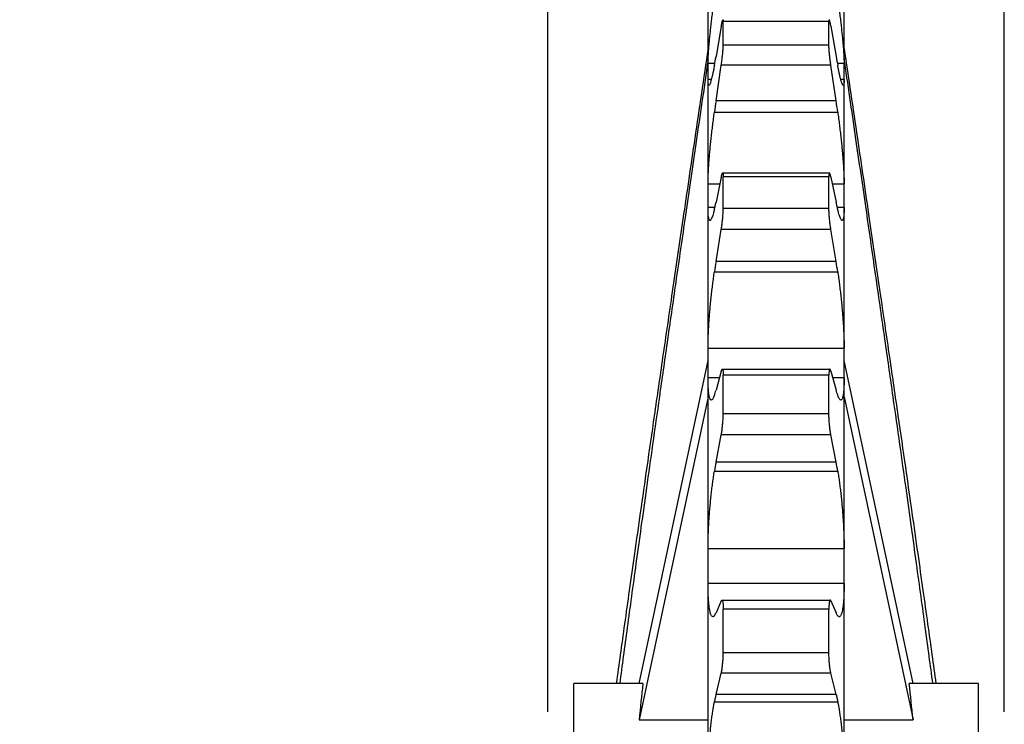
# Model space of a CAD drawing. Header units: inches. Extents: x 0 to 22, y 0 to 17.
# Tile 5 of 6: x 13.6 to 17.2, y 11.2 to 13.8. Entities that reach past the tile are written whole.
import ezdxf

# ---------------------------------------------------------------- set-up
doc = ezdxf.new("R2010")
doc.units = ezdxf.units.IN
doc.header["$LTSCALE"] = 1.21
doc.header["$MEASUREMENT"] = 0
doc.layers.get('0').update_dxf_attribs({"linetype": 'CONTINUOUS'})
doc.layers.add('ALL_FEATURES', color=7, linetype='CONTINUOUS')
doc.styles.get("Standard").update_dxf_attribs({"font": 'txt', "width": 0.8})
doc.dimstyles.new('DIMSTYLE_1', dxfattribs={"dimtxt": 0.1875, "dimasz": 0.1875, "dimexe": 0.18, "dimexo": 0.0625, "dimgap": 0.09, "dimtad": 0, "dimtih": 1, "dimtoh": 1, "dimzin": 4, "dimdsep": 46, "dimtxsty": 'STANDARD', "dimblk": 'CLOSED', "dimblk1": 'CLOSED', "dimblk2": 'CLOSED', "dimcen": 0.09, "dimadec": 0, "dimazin": 0, "dimtp": 0.01, "dimtm": 0.01, "dimtfac": 1, "dimtofl": 0, "dimtmove": 0, "dimatfit": 3, "dimldrblk": 'CLOSED', "dimfxl": 1, "dimtolj": 1, "dimtzin": 4, "dimarcsym": 0})

# ---------------------------------------------------------------- blocks, each defined once
blk = doc.blocks.new('_CLOSED')
at = {"color": 0, "linetype": 'BYBLOCK'}
for p, q in [((0, 0), (-1, 0.167)), ((-1, 0.167), (-1, -0.167)), ((-1, -0.167), (0, 0)), ((-1, 0), (0, 0))]:
    blk.add_line(p, q, dxfattribs=at)
blk = doc.blocks.new('*D0')
at = {"color": 3, "linetype": 'CONTINUOUS'}
for p, q in [((15.5272, 11.2947), (15.5272, 15.1327)), ((17.1972, 11.2947), (17.1972, 15.1327)), ((16.3622, 15.0077), (15.0996, 15.0077)), ((15.5272, 15.0077), (16.3622, 15.0077)), ((17.1972, 15.0077), (16.3622, 15.0077))]:
    blk.add_line(p, q, dxfattribs=at)
at = {"color": 3, "linetype": 'CONTINUOUS', "xscale": 0.1875, "yscale": 0.1875, "zscale": 0.1875, "rotation": 180}
blk.add_blockref('_CLOSED', (15.5272, 15.0077), dxfattribs=at)
at = {"color": 3, "linetype": 'CONTINUOUS', "xscale": 0.1875, "yscale": 0.1875, "zscale": 0.1875}
blk.add_blockref('_CLOSED', (17.1972, 15.0077), dxfattribs=at)
at = {"color": 3, "linetype": 'CONTINUOUS', "insert": (14.7058, 15.1014), "char_height": 0.1875, "width": 1.05, "attachment_point": 3, "line_spacing_factor": 0.9}
blk.add_mtext('1.67\\P[42,4]\\PNOMINAL', dxfattribs=at)

msp = doc.modelspace()

# ---------------------------------------------------------------- linework, layer by layer
at = {"color": 7, "linetype": 'CONTINUOUS'}
for p, q in [((16.1133, 13.6775), (16.1133, 13.8975)), ((16.6111, 13.6775), (16.6111, 13.8975)), ((16.1617, 13.8021), (16.1425, 13.6911)), ((16.1688, 13.7326), (16.1688, 13.819)), ((16.5556, 13.819), (16.1688, 13.819)), ((16.5556, 13.7326), (16.5556, 13.819)), ((16.5627, 13.8021), (16.5819, 13.6911)), ((16.5556, 13.7326), (16.1688, 13.7326)), ((16.1133, 4.7659), (16.1133, 13.6674)), ((16.1133, 13.6674), (16.1382, 13.6674)), ((16.1425, 13.5296), (16.1617, 13.6591)), ((16.5627, 13.6591), (16.1617, 13.6591)), ((16.5819, 13.5296), (16.5627, 13.6591)), ((16.5861, 13.6674), (16.6111, 13.6674)), ((16.6111, 4.7659), (16.6111, 13.6674)), ((16.1255, 13.6078), (16.1133, 13.6078)), ((16.6111, 13.6078), (16.5988, 13.6078)), ((16.5819, 13.5296), (16.1425, 13.5296)), ((16.1365, 13.4879), (16.5878, 13.4879)), ((16.1669, 13.2655), (16.5575, 13.2655)), ((16.1133, 13.2251), (16.1564, 13.2251)), ((16.1617, 13.2505), (16.1425, 13.1586)), ((16.1688, 13.1359), (16.1688, 13.2517)), ((16.5556, 13.2517), (16.1688, 13.2517)), ((16.5556, 13.1359), (16.5556, 13.2517)), ((16.5627, 13.2505), (16.5819, 13.1586)), ((16.568, 13.2251), (16.6111, 13.2251)), ((16.1381, 13.1388), (16.1133, 13.1388)), ((16.5556, 13.1359), (16.1688, 13.1359)), ((16.6111, 13.1388), (16.5863, 13.1388)), ((16.1425, 12.9418), (16.1617, 13.0586)), ((16.5627, 13.0586), (16.1617, 13.0586)), ((16.5819, 12.9418), (16.5627, 13.0586)), ((16.5819, 12.9418), (16.1425, 12.9418)), ((16.1365, 12.9035), (16.5878, 12.9035)), ((16.1133, 12.6251), (16.6111, 12.6251)), ((16.1617, 12.5402), (16.1425, 12.4711)), ((16.1657, 12.5481), (16.5587, 12.5481)), ((16.5627, 12.5402), (16.5819, 12.4711)), ((16.1549, 12.5156), (16.1133, 12.5156)), ((16.1688, 12.385), (16.1688, 12.5257)), ((16.5556, 12.5257), (16.1688, 12.5257)), ((16.5556, 12.385), (16.5556, 12.5257)), ((16.6111, 12.5156), (16.5695, 12.5156)), ((16.5556, 12.385), (16.1688, 12.385)), ((16.1425, 12.2079), (16.1617, 12.3072)), ((16.5627, 12.3072), (16.1617, 12.3072)), ((16.5819, 12.2079), (16.5627, 12.3072)), ((16.5819, 12.2079), (16.1425, 12.2079)), ((16.1365, 12.1746), (16.5878, 12.1746)), ((16.1133, 11.892), (16.6111, 11.892)), ((16.6111, 11.7637), (16.1133, 11.7637)), ((16.1617, 11.7002), (16.1425, 11.6568)), ((16.1642, 11.7032), (16.5601, 11.7032)), ((16.5627, 11.7002), (16.5819, 11.6568)), ((16.1688, 11.5109), (16.1688, 11.6706)), ((16.5556, 11.6706), (16.1688, 11.6706)), ((16.5556, 11.5109), (16.5556, 11.6706)), ((16.5556, 11.5109), (16.1688, 11.5109)), ((16.1425, 11.358), (16.1617, 11.4357)), ((16.5627, 11.4357), (16.1617, 11.4357)), ((16.5819, 11.358), (16.5627, 11.4357)), ((16.5819, 11.358), (16.1425, 11.358)), ((16.1365, 11.331), (16.5878, 11.331))]:
    msp.add_line(p, q, dxfattribs=at)
for centre, radius, start, end in [((14.0555, 14.0517), 2.1179, 349.2938, 350.197), ((18.6689, 14.0517), 2.1179, 189.803, 190.7062), ((19.8042, 12.9866), 3.7018, 171.5644, 172.2166), ((12.9202, 12.9866), 3.7018, 7.7834, 8.4356), ((18.3106, 12.5857), 2.1972, 170.6734, 171.6841), ((14.4138, 12.5857), 2.1972, 8.3159, 9.3266), ((17.3427, 11.9766), 1.2223, 169.0923, 170.6787), ((15.3817, 11.9766), 1.2223, 9.3213, 10.9077)]:
    msp.add_arc(centre, radius, start, end, dxfattribs=at)
for points, knots in [([(16.1133, 13.6674), (16.1133, 13.6706), (16.1134, 13.6777), (16.1139, 13.6892), (16.1147, 13.7025), (16.1158, 13.7174), (16.1171, 13.7338), (16.1187, 13.7517), (16.1206, 13.7707), (16.1228, 13.7909), (16.1251, 13.8121), (16.1277, 13.8342), (16.1305, 13.8569), (16.1334, 13.8802), (16.1355, 13.8959), (16.1365, 13.9038)], [0, 0, 0, 0, 0.040705, 0.089418, 0.145527, 0.208485, 0.278138, 0.353707, 0.434366, 0.520053, 0.610076, 0.703477, 0.800091, 0.899315, 1, 1, 1, 1]), ([(16.5878, 13.9038), (16.5889, 13.8959), (16.5909, 13.8802), (16.5939, 13.8569), (16.5967, 13.8342), (16.5992, 13.8121), (16.6016, 13.7909), (16.6037, 13.7707), (16.6056, 13.7517), (16.6073, 13.7338), (16.6086, 13.7174), (16.6097, 13.7025), (16.6105, 13.6892), (16.611, 13.6777), (16.6111, 13.6706), (16.6111, 13.6674)], [0, 0, 0, 0, 0.100685, 0.199909, 0.296523, 0.389925, 0.479947, 0.565634, 0.646293, 0.721862, 0.791515, 0.854473, 0.910582, 0.959295, 1, 1, 1, 1]), ([(16.1617, 13.8021), (16.1621, 13.8042), (16.1628, 13.8082), (16.1639, 13.8138), (16.1649, 13.8183), (16.1658, 13.8219), (16.1667, 13.8241), (16.1671, 13.8258), (16.1677, 13.8259), (16.1678, 13.8259)], [0, 0, 0, 0, 0.262691, 0.491582, 0.680761, 0.828285, 0.930546, 0.987484, 1, 1, 1, 1]), ([(16.1678, 13.8259), (16.1679, 13.8259), (16.1684, 13.8258), (16.1685, 13.8242), (16.1688, 13.8221), (16.1688, 13.8201), (16.1688, 13.819)], [0, 0, 0, 0, 0.034382, 0.202877, 0.525536, 1, 1, 1, 1]), ([(16.5566, 13.8259), (16.5565, 13.8259), (16.556, 13.8258), (16.5559, 13.8242), (16.5556, 13.8221), (16.5556, 13.8201), (16.5556, 13.819)], [0, 0, 0, 0, 0.034382, 0.202877, 0.525536, 1, 1, 1, 1]), ([(16.5627, 13.8021), (16.5623, 13.8042), (16.5616, 13.8082), (16.5605, 13.8138), (16.5594, 13.8183), (16.5586, 13.8219), (16.5577, 13.8241), (16.5573, 13.8258), (16.5567, 13.8259), (16.5566, 13.8259)], [0, 0, 0, 0, 0.262691, 0.491582, 0.680761, 0.828285, 0.930546, 0.987484, 1, 1, 1, 1]), ([(16.1617, 13.6591), (16.1621, 13.6618), (16.1629, 13.6673), (16.164, 13.6757), (16.165, 13.6841), (16.166, 13.6925), (16.1668, 13.7006), (16.1675, 13.7084), (16.1681, 13.7155), (16.1685, 13.722), (16.1687, 13.7276), (16.1688, 13.7311), (16.1688, 13.7326)], [0, 0, 0, 0, 0.111215, 0.226198, 0.341847, 0.456817, 0.567962, 0.673398, 0.771286, 0.859131, 0.936044, 1, 1, 1, 1]), ([(16.5627, 13.6591), (16.5623, 13.6618), (16.5615, 13.6673), (16.5604, 13.6757), (16.5593, 13.6841), (16.5584, 13.6925), (16.5576, 13.7006), (16.5569, 13.7084), (16.5563, 13.7155), (16.5559, 13.722), (16.5557, 13.7276), (16.5556, 13.7311), (16.5556, 13.7326)], [0, 0, 0, 0, 0.111215, 0.226198, 0.341847, 0.456817, 0.567962, 0.673398, 0.771286, 0.859131, 0.936044, 1, 1, 1, 1]), ([(16.1365, 13.6583), (16.1355, 13.653), (16.1336, 13.643), (16.1306, 13.629), (16.1279, 13.6169), (16.1253, 13.6068), (16.123, 13.5987), (16.121, 13.5925), (16.1191, 13.5887), (16.1178, 13.5861), (16.1167, 13.586), (16.1165, 13.586)], [0, 0, 0, 0, 0.213688, 0.403217, 0.566971, 0.704571, 0.816199, 0.901073, 0.959282, 0.992457, 1, 1, 1, 1]), ([(16.6079, 13.586), (16.6077, 13.586), (16.6066, 13.5861), (16.6053, 13.5887), (16.6034, 13.5925), (16.6014, 13.5987), (16.599, 13.6068), (16.5965, 13.6169), (16.5937, 13.629), (16.5908, 13.643), (16.5888, 13.653), (16.5878, 13.6583)], [0, 0, 0, 0, 0.007543, 0.040718, 0.098927, 0.183801, 0.295429, 0.433029, 0.596783, 0.786312, 1, 1, 1, 1]), ([(16.1165, 13.586), (16.1162, 13.5861), (16.1151, 13.5864), (16.1145, 13.5894), (16.1137, 13.5935), (16.1134, 13.6001), (16.1133, 13.605), (16.1133, 13.6078)], [0, 0, 0, 0, 0.035354, 0.14682, 0.342991, 0.628084, 1, 1, 1, 1]), ([(16.6111, 13.6078), (16.6111, 13.605), (16.611, 13.6001), (16.6107, 13.5935), (16.6099, 13.5894), (16.6093, 13.5864), (16.6081, 13.5861), (16.6079, 13.586)], [0, 0, 0, 0, 0.371915, 0.657009, 0.85318, 0.964646, 1, 1, 1, 1]), ([(16.1133, 13.2251), (16.1133, 13.2296), (16.1134, 13.2393), (16.1139, 13.2546), (16.1147, 13.2713), (16.1157, 13.2894), (16.1171, 13.3087), (16.1187, 13.3291), (16.1206, 13.3503), (16.1227, 13.3723), (16.1251, 13.3948), (16.1277, 13.4178), (16.1305, 13.4411), (16.1334, 13.4645), (16.1355, 13.4801), (16.1365, 13.4879)], [0, 0, 0, 0, 0.051767, 0.10988, 0.173598, 0.242321, 0.315883, 0.393452, 0.474189, 0.558031, 0.644275, 0.73199, 0.820995, 0.910692, 1, 1, 1, 1]), ([(16.5878, 13.4879), (16.5889, 13.4801), (16.591, 13.4645), (16.5939, 13.4411), (16.5967, 13.4178), (16.5993, 13.3948), (16.6016, 13.3723), (16.6038, 13.3503), (16.6057, 13.3291), (16.6073, 13.3087), (16.6086, 13.2894), (16.6097, 13.2713), (16.6105, 13.2546), (16.611, 13.2393), (16.6111, 13.2296), (16.6111, 13.2251)], [0, 0, 0, 0, 0.089308, 0.179005, 0.26801, 0.355725, 0.441969, 0.525811, 0.606549, 0.684117, 0.757679, 0.826402, 0.890121, 0.948233, 1, 1, 1, 1]), ([(16.1617, 13.2505), (16.1621, 13.2522), (16.1628, 13.2553), (16.1638, 13.2595), (16.1649, 13.2626), (16.1656, 13.2644), (16.1665, 13.2655), (16.1668, 13.2655), (16.1669, 13.2655)], [0, 0, 0, 0, 0.328168, 0.595269, 0.795071, 0.927119, 0.994931, 1, 1, 1, 1]), ([(16.1669, 13.2655), (16.1671, 13.2654), (16.1679, 13.2648), (16.1681, 13.263), (16.1686, 13.2602), (16.1687, 13.2563), (16.1688, 13.2533), (16.1688, 13.2517)], [0, 0, 0, 0, 0.05406, 0.178143, 0.377939, 0.653989, 1, 1, 1, 1]), ([(16.5575, 13.2655), (16.5573, 13.2654), (16.5565, 13.2648), (16.5563, 13.263), (16.5558, 13.2602), (16.5556, 13.2563), (16.5556, 13.2533), (16.5556, 13.2517)], [0, 0, 0, 0, 0.05406, 0.178143, 0.377939, 0.653989, 1, 1, 1, 1]), ([(16.5627, 13.2505), (16.5623, 13.2522), (16.5616, 13.2553), (16.5605, 13.2595), (16.5595, 13.2626), (16.5587, 13.2644), (16.5579, 13.2655), (16.5575, 13.2655), (16.5575, 13.2655)], [0, 0, 0, 0, 0.328168, 0.595269, 0.795071, 0.927119, 0.994931, 1, 1, 1, 1]), ([(16.1365, 13.1322), (16.1376, 13.1364), (16.1396, 13.1452), (16.1415, 13.154), (16.1425, 13.1586)], [0, 0, 0, 0, 0.476764, 1, 1, 1, 1]), ([(16.5878, 13.1322), (16.5868, 13.1364), (16.5848, 13.1452), (16.5829, 13.154), (16.5819, 13.1586)], [0, 0, 0, 0, 0.476764, 1, 1, 1, 1]), ([(16.1202, 13.0917), (16.1197, 13.0917), (16.1181, 13.0925), (16.1168, 13.0956), (16.1155, 13.1004), (16.1145, 13.1073), (16.1138, 13.1161), (16.1134, 13.1268), (16.1133, 13.1346), (16.1133, 13.1388)], [0, 0, 0, 0, 0.032575, 0.097717, 0.200035, 0.341438, 0.522714, 0.743083, 1, 1, 1, 1]), ([(16.1365, 13.1322), (16.1356, 13.1282), (16.1337, 13.1208), (16.1307, 13.1109), (16.128, 13.1031), (16.1255, 13.0972), (16.1233, 13.0936), (16.1213, 13.0916), (16.1204, 13.0916), (16.1202, 13.0917)], [0, 0, 0, 0, 0.277865, 0.510387, 0.696339, 0.836461, 0.93294, 0.991083, 1, 1, 1, 1]), ([(16.1617, 13.0586), (16.1621, 13.0611), (16.1629, 13.0662), (16.164, 13.0741), (16.165, 13.0824), (16.166, 13.0908), (16.1668, 13.0992), (16.1675, 13.1075), (16.1681, 13.1154), (16.1685, 13.1228), (16.1687, 13.1296), (16.1688, 13.1338), (16.1688, 13.1359)], [0, 0, 0, 0, 0.097367, 0.201252, 0.308849, 0.418911, 0.528431, 0.635534, 0.738354, 0.834248, 0.922236, 1, 1, 1, 1]), ([(16.5627, 13.0586), (16.5623, 13.0611), (16.5615, 13.0662), (16.5604, 13.0741), (16.5593, 13.0824), (16.5584, 13.0908), (16.5576, 13.0992), (16.5569, 13.1075), (16.5563, 13.1154), (16.5559, 13.1228), (16.5557, 13.1296), (16.5556, 13.1338), (16.5556, 13.1359)], [0, 0, 0, 0, 0.097367, 0.201252, 0.308849, 0.418911, 0.528431, 0.635534, 0.738354, 0.834248, 0.922236, 1, 1, 1, 1]), ([(16.6041, 13.0917), (16.604, 13.0916), (16.603, 13.0916), (16.6011, 13.0936), (16.5989, 13.0972), (16.5963, 13.1031), (16.5936, 13.1109), (16.5907, 13.1208), (16.5888, 13.1282), (16.5878, 13.1322)], [0, 0, 0, 0, 0.008917, 0.06706, 0.163539, 0.303661, 0.489613, 0.722135, 1, 1, 1, 1]), ([(16.6111, 13.1388), (16.6111, 13.1346), (16.611, 13.1268), (16.6106, 13.1161), (16.6098, 13.1073), (16.6089, 13.1004), (16.6076, 13.0956), (16.6063, 13.0925), (16.6047, 13.0917), (16.6041, 13.0917)], [0, 0, 0, 0, 0.256917, 0.477286, 0.658562, 0.799965, 0.902283, 0.967425, 1, 1, 1, 1]), ([(16.1133, 12.6251), (16.1133, 12.6308), (16.1134, 12.6427), (16.1139, 12.661), (16.1146, 12.6806), (16.1157, 12.7011), (16.1171, 12.7225), (16.1187, 12.7445), (16.1206, 12.767), (16.1227, 12.7899), (16.1251, 12.8129), (16.1277, 12.8359), (16.1304, 12.8588), (16.1334, 12.8813), (16.1355, 12.8962), (16.1365, 12.9035)], [0, 0, 0, 0, 0.061152, 0.127235, 0.197407, 0.27102, 0.347896, 0.427159, 0.507961, 0.590235, 0.673272, 0.756163, 0.838714, 0.920333, 1, 1, 1, 1]), ([(16.5878, 12.9035), (16.5889, 12.8962), (16.591, 12.8813), (16.594, 12.8588), (16.5967, 12.8359), (16.5993, 12.8129), (16.6017, 12.7899), (16.6038, 12.767), (16.6057, 12.7445), (16.6073, 12.7225), (16.6087, 12.7011), (16.6097, 12.6806), (16.6105, 12.661), (16.611, 12.6427), (16.6111, 12.6308), (16.6111, 12.6251)], [0, 0, 0, 0, 0.079667, 0.161286, 0.243837, 0.326728, 0.409765, 0.492039, 0.572841, 0.652104, 0.72898, 0.802593, 0.872765, 0.938848, 1, 1, 1, 1]), ([(16.1617, 12.5402), (16.1621, 12.5414), (16.1627, 12.5436), (16.1638, 12.5461), (16.1646, 12.5477), (16.1654, 12.5481), (16.1657, 12.5481)], [0, 0, 0, 0, 0.427087, 0.736641, 0.928144, 1, 1, 1, 1]), ([(16.1657, 12.5481), (16.1658, 12.5481), (16.1663, 12.548), (16.167, 12.5467), (16.1676, 12.5446), (16.1681, 12.5412), (16.1685, 12.5369), (16.1687, 12.5316), (16.1688, 12.5277), (16.1688, 12.5257)], [0, 0, 0, 0, 0.013496, 0.069564, 0.168186, 0.313106, 0.501752, 0.732643, 1, 1, 1, 1]), ([(16.5587, 12.5481), (16.5586, 12.5481), (16.5581, 12.548), (16.5573, 12.5467), (16.5568, 12.5446), (16.5562, 12.5412), (16.5559, 12.5369), (16.5556, 12.5316), (16.5556, 12.5277), (16.5556, 12.5257)], [0, 0, 0, 0, 0.013496, 0.069564, 0.168186, 0.313106, 0.501752, 0.732643, 1, 1, 1, 1]), ([(16.5627, 12.5402), (16.5623, 12.5414), (16.5617, 12.5436), (16.5606, 12.5461), (16.5598, 12.5477), (16.5589, 12.5481), (16.5587, 12.5481)], [0, 0, 0, 0, 0.427087, 0.736641, 0.928144, 1, 1, 1, 1]), ([(16.1251, 12.4349), (16.1243, 12.4349), (16.1222, 12.436), (16.1203, 12.4396), (16.1184, 12.4449), (16.1169, 12.4522), (16.1156, 12.4614), (16.1146, 12.4725), (16.1138, 12.4854), (16.1134, 12.4999), (16.1133, 12.5102), (16.1133, 12.5156)], [0, 0, 0, 0, 0.031132, 0.07691, 0.14334, 0.232348, 0.34391, 0.477051, 0.631674, 0.806708, 1, 1, 1, 1]), ([(16.6111, 12.5156), (16.6111, 12.5102), (16.611, 12.4999), (16.6106, 12.4854), (16.6098, 12.4725), (16.6088, 12.4614), (16.6075, 12.4522), (16.6059, 12.4449), (16.6041, 12.4396), (16.6022, 12.436), (16.6001, 12.4349), (16.5993, 12.4349)], [0, 0, 0, 0, 0.193292, 0.368326, 0.522949, 0.65609, 0.767652, 0.85666, 0.92309, 0.968868, 1, 1, 1, 1]), ([(16.1365, 12.4522), (16.1376, 12.4551), (16.1397, 12.4614), (16.1415, 12.4677), (16.1425, 12.4711)], [0, 0, 0, 0, 0.464878, 1, 1, 1, 1]), ([(16.5878, 12.4522), (16.5868, 12.4551), (16.5847, 12.4614), (16.5828, 12.4677), (16.5819, 12.4711)], [0, 0, 0, 0, 0.464878, 1, 1, 1, 1]), ([(16.1365, 12.4522), (16.1356, 12.4497), (16.1338, 12.4452), (16.1309, 12.4396), (16.1283, 12.4361), (16.126, 12.4348), (16.1251, 12.4349)], [0, 0, 0, 0, 0.383779, 0.672058, 0.870461, 1, 1, 1, 1]), ([(16.5993, 12.4349), (16.5983, 12.4348), (16.5961, 12.4361), (16.5935, 12.4396), (16.5905, 12.4452), (16.5888, 12.4497), (16.5878, 12.4522)], [0, 0, 0, 0, 0.129539, 0.327942, 0.616221, 1, 1, 1, 1]), ([(16.1617, 12.3072), (16.1621, 12.3094), (16.1629, 12.3139), (16.164, 12.3211), (16.1651, 12.3288), (16.166, 12.3369), (16.1668, 12.3453), (16.1675, 12.3537), (16.1681, 12.362), (16.1685, 12.3701), (16.1687, 12.3777), (16.1688, 12.3827), (16.1688, 12.385)], [0, 0, 0, 0, 0.084358, 0.177797, 0.277806, 0.383233, 0.49121, 0.59987, 0.707327, 0.810799, 0.909222, 1, 1, 1, 1]), ([(16.5627, 12.3072), (16.5622, 12.3094), (16.5614, 12.3139), (16.5603, 12.3211), (16.5593, 12.3288), (16.5584, 12.3369), (16.5576, 12.3453), (16.5569, 12.3537), (16.5563, 12.362), (16.5559, 12.3701), (16.5556, 12.3777), (16.5556, 12.3827), (16.5556, 12.385)], [0, 0, 0, 0, 0.084358, 0.177797, 0.277806, 0.383233, 0.49121, 0.59987, 0.707327, 0.810799, 0.909222, 1, 1, 1, 1]), ([(16.1133, 11.892), (16.1133, 11.8986), (16.1134, 11.9121), (16.1139, 11.9329), (16.1146, 11.9544), (16.1157, 11.9766), (16.1171, 11.9991), (16.1187, 12.022), (16.1206, 12.0448), (16.1227, 12.0676), (16.1251, 12.0901), (16.1276, 12.1122), (16.1304, 12.1337), (16.1333, 12.1545), (16.1355, 12.168), (16.1365, 12.1746)], [0, 0, 0, 0, 0.069856, 0.143331, 0.219485, 0.297628, 0.377571, 0.458399, 0.539256, 0.620072, 0.700131, 0.778546, 0.855117, 0.929255, 1, 1, 1, 1]), ([(16.5878, 12.1746), (16.5889, 12.168), (16.591, 12.1545), (16.594, 12.1337), (16.5967, 12.1122), (16.5993, 12.0901), (16.6017, 12.0676), (16.6038, 12.0448), (16.6057, 12.022), (16.6073, 11.9991), (16.6087, 11.9766), (16.6097, 11.9544), (16.6105, 11.9329), (16.611, 11.9121), (16.6111, 11.8986), (16.6111, 11.892)], [0, 0, 0, 0, 0.070745, 0.144883, 0.221454, 0.299869, 0.379928, 0.460744, 0.541601, 0.622429, 0.702372, 0.780515, 0.856669, 0.930144, 1, 1, 1, 1]), ([(16.131, 11.6425), (16.1308, 11.6425), (16.1296, 11.6426), (16.1271, 11.6442), (16.1247, 11.6481), (16.1224, 11.6539), (16.1204, 11.6616), (16.1185, 11.6712), (16.1169, 11.6827), (16.1156, 11.6959), (16.1146, 11.7108), (16.1138, 11.7272), (16.1134, 11.745), (16.1133, 11.7574), (16.1133, 11.7637)], [0, 0, 0, 0, 0.004157, 0.029249, 0.064592, 0.113759, 0.177442, 0.255473, 0.34804, 0.454403, 0.573395, 0.7048, 0.8476, 1, 1, 1, 1]), ([(16.6111, 11.7637), (16.6111, 11.7574), (16.611, 11.745), (16.6106, 11.7272), (16.6098, 11.7108), (16.6088, 11.6959), (16.6074, 11.6827), (16.6058, 11.6712), (16.604, 11.6616), (16.6019, 11.6539), (16.5997, 11.6481), (16.5972, 11.6442), (16.5948, 11.6426), (16.5936, 11.6425), (16.5934, 11.6425)], [0, 0, 0, 0, 0.1524, 0.295199, 0.426605, 0.545597, 0.65196, 0.744527, 0.822558, 0.886241, 0.935408, 0.970751, 0.995843, 1, 1, 1, 1]), ([(16.1617, 11.7002), (16.162, 11.7009), (16.1626, 11.702), (16.1636, 11.7032), (16.1642, 11.7032), (16.1642, 11.7032)], [0, 0, 0, 0, 0.58617, 0.936949, 1, 1, 1, 1]), ([(16.1642, 11.7032), (16.1645, 11.7031), (16.1654, 11.7028), (16.1661, 11.701), (16.1669, 11.6984), (16.1676, 11.6945), (16.1681, 11.6898), (16.1685, 11.6841), (16.1687, 11.6776), (16.1688, 11.673), (16.1688, 11.6706)], [0, 0, 0, 0, 0.024552, 0.077716, 0.161049, 0.275371, 0.419551, 0.59004, 0.785197, 1, 1, 1, 1]), ([(16.5601, 11.7032), (16.5599, 11.7031), (16.559, 11.7028), (16.5582, 11.701), (16.5574, 11.6984), (16.5568, 11.6945), (16.5563, 11.6898), (16.5559, 11.6841), (16.5556, 11.6776), (16.5556, 11.673), (16.5556, 11.6706)], [0, 0, 0, 0, 0.024552, 0.077716, 0.161049, 0.275371, 0.419551, 0.59004, 0.785197, 1, 1, 1, 1]), ([(16.5627, 11.7002), (16.5623, 11.7009), (16.5618, 11.702), (16.5608, 11.7032), (16.5602, 11.7032), (16.5601, 11.7032)], [0, 0, 0, 0, 0.58617, 0.936949, 1, 1, 1, 1]), ([(16.1365, 11.6462), (16.1357, 11.6451), (16.1341, 11.6433), (16.1318, 11.6425), (16.131, 11.6425)], [0, 0, 0, 0, 0.629744, 1, 1, 1, 1]), ([(16.1365, 11.6462), (16.1376, 11.6476), (16.1398, 11.6511), (16.1416, 11.6547), (16.1425, 11.6568)], [0, 0, 0, 0, 0.443539, 1, 1, 1, 1]), ([(16.5878, 11.6462), (16.5867, 11.6476), (16.5846, 11.6511), (16.5828, 11.6547), (16.5819, 11.6568)], [0, 0, 0, 0, 0.443539, 1, 1, 1, 1]), ([(16.5934, 11.6425), (16.5925, 11.6425), (16.5902, 11.6433), (16.5887, 11.6451), (16.5878, 11.6462)], [0, 0, 0, 0, 0.370256, 1, 1, 1, 1]), ([(16.1617, 11.4357), (16.1621, 11.4374), (16.163, 11.4412), (16.1641, 11.4474), (16.1651, 11.4542), (16.166, 11.4617), (16.1668, 11.4697), (16.1675, 11.4779), (16.1681, 11.4863), (16.1685, 11.4947), (16.1687, 11.5029), (16.1688, 11.5083), (16.1688, 11.5109)], [0, 0, 0, 0, 0.071148, 0.153941, 0.24619, 0.346861, 0.453235, 0.56346, 0.675633, 0.786835, 0.895916, 1, 1, 1, 1]), ([(16.5627, 11.4357), (16.5622, 11.4374), (16.5614, 11.4412), (16.5603, 11.4474), (16.5593, 11.4542), (16.5584, 11.4617), (16.5575, 11.4697), (16.5568, 11.4779), (16.5563, 11.4863), (16.5559, 11.4947), (16.5556, 11.5029), (16.5556, 11.5083), (16.5556, 11.5109)], [0, 0, 0, 0, 0.071148, 0.153941, 0.24619, 0.346861, 0.453235, 0.56346, 0.675633, 0.786835, 0.895916, 1, 1, 1, 1]), ([(16.1425, 11.358), (16.1414, 11.3537), (16.1393, 11.3448), (16.1375, 11.3357), (16.1365, 11.331)], [0, 0, 0, 0, 0.478327, 1, 1, 1, 1]), ([(16.5819, 11.358), (16.5829, 11.3537), (16.585, 11.3448), (16.5869, 11.3357), (16.5878, 11.331)], [0, 0, 0, 0, 0.478327, 1, 1, 1, 1]), ([(16.1133, 11.0557), (16.1133, 11.063), (16.1134, 11.0777), (16.1139, 11.1), (16.1146, 11.1226), (16.1157, 11.1455), (16.117, 11.1683), (16.1187, 11.1909), (16.1206, 11.2132), (16.1227, 11.235), (16.125, 11.2561), (16.1276, 11.2764), (16.1304, 11.2957), (16.1333, 11.3138), (16.1354, 11.3254), (16.1365, 11.331)], [0, 0, 0, 0, 0.078624, 0.159539, 0.24171, 0.324405, 0.407427, 0.489819, 0.57072, 0.650056, 0.727109, 0.801017, 0.871573, 0.938198, 1, 1, 1, 1]), ([(16.5878, 11.331), (16.5889, 11.3254), (16.5911, 11.3138), (16.594, 11.2957), (16.5968, 11.2764), (16.5993, 11.2561), (16.6017, 11.235), (16.6038, 11.2132), (16.6057, 11.1909), (16.6073, 11.1683), (16.6087, 11.1455), (16.6097, 11.1226), (16.6105, 11.1), (16.611, 11.0777), (16.6111, 11.063), (16.6111, 11.0557)], [0, 0, 0, 0, 0.061802, 0.128427, 0.198983, 0.272891, 0.349944, 0.42928, 0.510181, 0.592573, 0.675595, 0.75829, 0.840461, 0.921376, 1, 1, 1, 1])]:
    msp.add_open_spline(points, degree=3, knots=knots, dxfattribs=at)
at = {"layer": 'ALL_FEATURES', "color": 7, "linetype": 'CONTINUOUS'}
for p, q in [((16.1133, 13.6775), (16.1118, 13.6676)), ((16.6111, 13.6775), (16.6125, 13.6676)), ((15.861, 11.3982), (16.1133, 12.5791)), ((16.8634, 11.3982), (16.6111, 12.5791)), ((16.1133, 12.4465), (15.861, 11.2656)), ((16.6111, 12.4465), (16.8634, 11.2656)), ((15.6222, 9.9982), (15.6222, 11.3982)), ((15.8749, 11.3982), (15.6222, 11.3982)), ((17.1022, 11.3982), (16.8494, 11.3982)), ((17.1022, 9.9982), (17.1022, 11.3982)), ((15.861, 11.2656), (16.1133, 11.2656)), ((16.6111, 11.2656), (16.8634, 11.2656))]:
    msp.add_line(p, q, dxfattribs=at)
for centre, start, end in [((52.3384, 7.501), 173.89934, 174.10763), ((-19.614, 7.501), 5.89237, 6.10066)]:
    msp.add_arc(centre, 36.6711, start, end, dxfattribs=at)
for points, knots in [([(16.1133, 13.7208), (16.097, 13.6112), (16.0663, 13.4031), (16.0227, 13.1064), (15.9835, 12.8393), (15.9485, 12.5993), (15.9175, 12.3854), (15.8902, 12.1962), (15.8661, 12.0283), (15.8447, 11.8781), (15.8255, 11.7424), (15.8081, 11.6188), (15.7923, 11.5054), (15.7822, 11.433), (15.7774, 11.3982)], [0, 0, 0, 0, 0.141745, 0.268848, 0.383349, 0.486922, 0.57878, 0.65964, 0.731343, 0.795583, 0.853649, 0.906557, 0.95512, 1, 1, 1, 1]), ([(16.6111, 13.7208), (16.6273, 13.6112), (16.6581, 13.4031), (16.7017, 13.1064), (16.7409, 12.8393), (16.7758, 12.5993), (16.8069, 12.3854), (16.8342, 12.1962), (16.8583, 12.0283), (16.8797, 11.8781), (16.8989, 11.7424), (16.9163, 11.6188), (16.9321, 11.5054), (16.9421, 11.433), (16.9469, 11.3982)], [0, 0, 0, 0, 0.141745, 0.268848, 0.383349, 0.486922, 0.57878, 0.65964, 0.731343, 0.795583, 0.853649, 0.906557, 0.95512, 1, 1, 1, 1]), ([(16.1118, 13.6676), (16.0978, 13.5719), (16.0707, 13.3863), (16.0318, 13.1187), (15.9962, 12.873), (15.9644, 12.6518), (15.9362, 12.4542), (15.9111, 12.2774), (15.8887, 12.1182), (15.8684, 11.9735), (15.85, 11.8409), (15.8332, 11.7187), (15.8178, 11.6054), (15.8035, 11.4995), (15.7944, 11.4313), (15.79, 11.3982)], [0, 0, 0, 0, 0.126584, 0.245497, 0.353984, 0.451447, 0.537987, 0.615314, 0.685061, 0.748484, 0.806583, 0.860172, 0.909919, 0.956374, 1, 1, 1, 1]), ([(16.6125, 13.6676), (16.6266, 13.5719), (16.6537, 13.3863), (16.6926, 13.1187), (16.7281, 12.873), (16.76, 12.6518), (16.7882, 12.4542), (16.8133, 12.2774), (16.8357, 12.1182), (16.8559, 11.9735), (16.8743, 11.8409), (16.8911, 11.7187), (16.9066, 11.6054), (16.9209, 11.4995), (16.93, 11.4313), (16.9344, 11.3982)], [0, 0, 0, 0, 0.126584, 0.245497, 0.353984, 0.451447, 0.537987, 0.615314, 0.685061, 0.748484, 0.806583, 0.860172, 0.909919, 0.956374, 1, 1, 1, 1])]:
    msp.add_open_spline(points, degree=3, knots=knots, dxfattribs=at)

# ---------------------------------------------------------------- dimensions: what is measured, and where the dimension line sits
at = {"color": 3, "linetype": 'CONTINUOUS'}
dim = msp.add_linear_dim(base=(17.1972, 15.0077), p1=(15.5272, 11.2947), p2=(17.1972, 11.2947), text='<>\\PNOMINAL', dimstyle='DIMSTYLE_1', dxfattribs=at)
dim.commit()
dim.dimension.update_dxf_attribs({"geometry": '*D0', "text_midpoint": (13.8808, 14.7264), "dimtype": 160})

doc.saveas('drawing.dxf')
